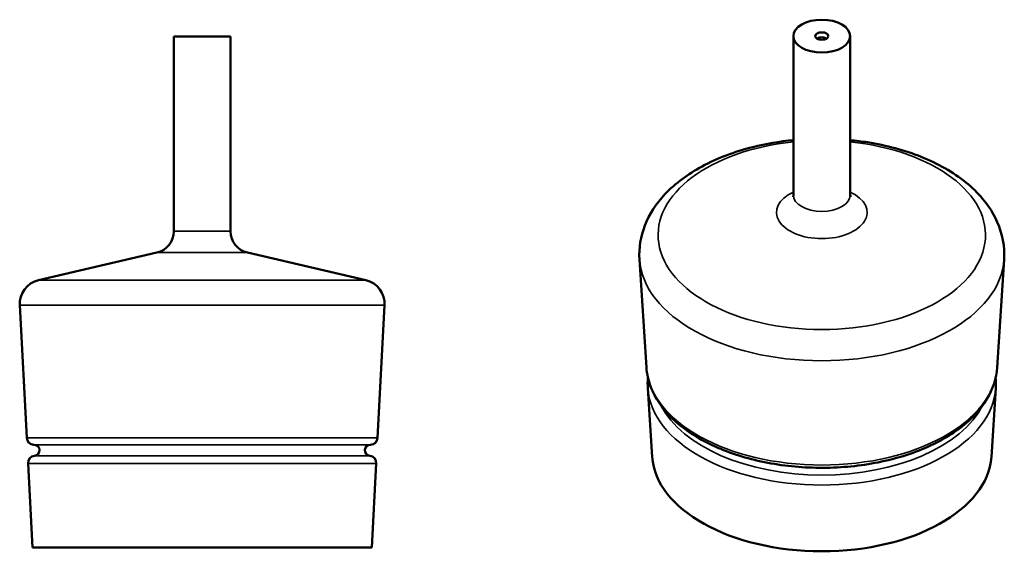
# Model space of a CAD drawing. Header units: millimetres. Extents: x 100 to 707, y 147 to 475.
import ezdxf

# ---------------------------------------------------------------- set-up
doc = ezdxf.new("R2010")
doc.units = ezdxf.units.MM
doc.header["$LTSCALE"] = 2
doc.layers.add('Visibile (ISO)', color=7, linetype='Continuous', lineweight=50)
doc.layers.add('Visibile sottile (ISO)', color=7, linetype='Continuous', lineweight=35)

msp = doc.modelspace()

# ---------------------------------------------------------------- linework, layer by layer
at = {"layer": 'Visibile (ISO)'}
for p, q in [((194.65, 464.61), (229.65, 464.61)), ((194.65, 464.61), (194.65, 344.59)), ((229.65, 464.61), (229.65, 344.59)), ((576.65, 464.92), (576.65, 366.92)), ((611.65, 464.92), (611.65, 366.92)), ((184.22, 331.44), (111.24, 314.39)), ((240.08, 331.44), (313.06, 314.39)), ((486.04, 260.64), (481.74, 327.28)), ((702.25, 260.64), (706.55, 327.28)), ((103.97, 217.26), (99.67, 299)), ((320.33, 217.26), (324.63, 299)), ((489.59, 205.48), (486.86, 247.81)), ((698.7, 205.48), (701.43, 247.81)), ((108.49, 213), (108.46, 213)), ((315.81, 213), (315.84, 213)), ((107.52, 149.61), (104.79, 201.53)), ((316.77, 149.61), (319.5, 201.53)), ((107.52, 149.61), (316.77, 149.61))]:
    msp.add_line(p, q, dxfattribs=at)
for centre, radius, start, end in [((181.15, 344.59), 13.5, 283.15157, 0), ((243.15, 344.59), 13.5, 180, 256.84843), ((114.65, 299.78), 15, 103.15157, 183.00971), ((309.65, 299.78), 15, 356.99029, 76.84843), ((108.46, 217.5), 4.5, 183.00863, 269.99617), ((108.49, 209.61), 3.38, 275.7992, 89.99206), ((315.81, 209.61), 3.38, 90.00794, 264.2008), ((315.84, 217.5), 4.5, 270.00383, 356.99137), ((109.29, 201.77), 4.5, 95.7992, 183.00971), ((315.01, 201.77), 4.5, 356.99029, 84.2008)]:
    msp.add_arc(centre, radius, start, end, dxfattribs=at)
for major_axis in [(-17.5, 0), (4, 0)]:
    msp.add_ellipse((594.15, 464.92), major_axis=major_axis, ratio=0.57735, dxfattribs=at)
for centre, major_axis, start_param, end_param in [((594.15, 461.86), (-4, 0), 3.866295, 5.558483), ((594.15, 207.72), (104.62, 0), 3.178779, 6.245999)]:
    msp.add_ellipse(centre, major_axis=major_axis, ratio=0.57735, start_param=start_param, end_param=end_param, dxfattribs=at)
for points, knots in [([(481.74, 327.28), (481.29, 334.34), (482.45, 341.46), (487.77, 355.16), (492.08, 361.66), (503.76, 374.11), (511.53, 379.84), (529.73, 389.69), (540.32, 393.67), (559.66, 398.53), (568.08, 399.97), (576.65, 400.79)], [1.93902, 1.93902, 1.93902, 1.93902, 2.196683, 2.196683, 2.472509, 2.472509, 2.79417, 2.79417, 3.136704, 3.136704, 3.381527, 3.381527, 3.381527, 3.381527]), ([(611.65, 400.79), (615.25, 400.45), (618.83, 399.99), (634.02, 397.58), (645.21, 394.57), (665.74, 386.32), (675.06, 381.07), (690.58, 368.53), (696.87, 361.25), (704.66, 345.92), (706.66, 338.11), (706.64, 329.26), (706.61, 328.27), (706.55, 327.28)], [3.712479, 3.712479, 3.712479, 3.712479, 3.815605, 3.815605, 4.154896, 4.154896, 4.497573, 4.497573, 4.832272, 4.832272, 5.118909, 5.118909, 5.154986, 5.154986, 5.154986, 5.154986]), ([(576.43, 365.83), (576.43, 365.83), (576.46, 365.89), (576.57, 366.19), (576.65, 366.55), (576.65, 366.92)], [3.989354, 3.989354, 3.989354, 3.989354, 4.1049027, 4.1049027, 4.3069785, 4.3069785, 4.3069785, 4.3069785]), ([(611.65, 366.92), (611.65, 366.35), (611.86, 365.84), (611.86, 365.83), (611.86, 365.83), (611.86, 365.83)], [1.1653859, 1.1653859, 1.1653859, 1.1653859, 1.4795452, 1.4795452, 1.4830104, 1.4830104, 1.4830104, 1.4830104]), ([(702.25, 260.64), (701.82, 253.96), (699.66, 247.37), (692.1, 234.77), (686.53, 228.79), (672.46, 218.02), (663.84, 213.29), (644.53, 205.69), (633.84, 202.83), (611.53, 199.25), (599.91, 198.52), (576.88, 199.24), (565.47, 200.69), (543.96, 205.64), (533.86, 209.15), (515.97, 217.94), (508.19, 223.24), (495.86, 235.15), (491.29, 241.77), (487.17, 252.66), (486.3, 256.64), (486.04, 260.64)], [5.154985, 5.154985, 5.154985, 5.154985, 5.451215, 5.451215, 5.764342, 5.764342, 6.090283, 6.090283, 6.417096, 6.417096, 6.742748, 6.742748, 7.068042, 7.068042, 7.394031, 7.394031, 7.721106, 7.721106, 8.044602, 8.044602, 8.222207, 8.222207, 8.222207, 8.222207]), ([(701.31, 254.23), (701.48, 252.56), (701.54, 250.89), (701.48, 248.75), (701.46, 248.28), (701.43, 247.81)], [5.05943965, 5.05943965, 5.05943965, 5.05943965, 5.13411421, 5.13411421, 5.15498598, 5.15498598, 5.15498598, 5.15498598])]:
    msp.add_open_spline(points, degree=3, knots=knots, dxfattribs=at)
msp.add_open_spline([(486.86, 247.81), (486.73, 249.95), (486.77, 252.09), (486.98, 254.23)], degree=3, dxfattribs=at)
at = {"layer": 'Visibile sottile (ISO)'}
for p, q in [((194.65, 344.59), (229.65, 344.59)), ((240.08, 331.44), (184.22, 331.44)), ((111.24, 314.39), (313.06, 314.39)), ((99.67, 299), (324.63, 299)), ((103.97, 217.26), (320.33, 217.26)), ((108.46, 213), (315.84, 213)), ((108.49, 213), (315.81, 213)), ((104.79, 201.53), (319.5, 201.53)), ((108.83, 206.25), (315.46, 206.25))]:
    msp.add_line(p, q, dxfattribs=at)
for centre, major_axis, start_param, end_param in [((594.15, 342.27), (100.91, 0), 1.745094, 7.679684), ((594.15, 356.19), (-27.93, 0), 5.389576, 10.318388), ((594.15, 366.92), (17.5, 0), 3.141593, 6.283185), ((594.15, 329.7), (112.48, 0), 3.178779, 6.245999), ((594.15, 262.96), (108.18, 0), 3.178779, 6.245999), ((594.15, 250.12), (107.35, 0), 3.178779, 6.245999), ((594.15, 253.97), (103.32, 0), 3.426282, 5.998496)]:
    msp.add_ellipse(centre, major_axis=major_axis, ratio=0.57735, start_param=start_param, end_param=end_param, dxfattribs=at)

doc.saveas('drawing.dxf')
